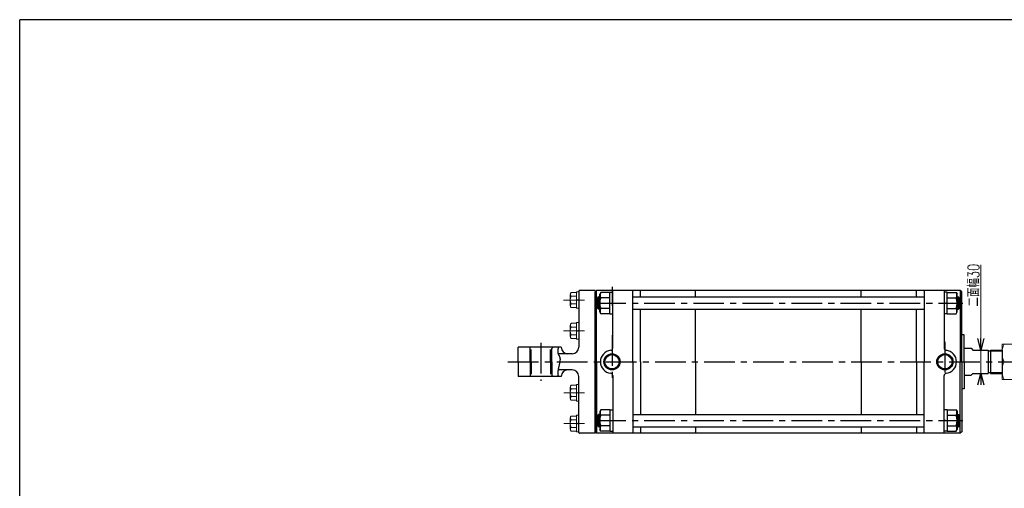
# Model space of a CAD drawing. Header units: millimetres. Extents: x -950 to 1020, y -701 to 709.
# Tile 2 of 3: x -950 to 325, y 102 to 709. Entities that reach past the tile are written whole.
import ezdxf

# ---------------------------------------------------------------- set-up
doc = ezdxf.new("R2010")
doc.units = ezdxf.units.MM
doc.header["$LTSCALE"] = 1.25
doc.linetypes.add('CENTER', pattern=[50.8, 31.75, -6.35, 6.35, -6.35])
doc.linetypes.add('DIVIDE', pattern=[31.75, 12.7, -6.35, 0, -6.35, 0, -6.35])
doc.layers.add('ZUWAKU', color=7, linetype='Continuous')
doc.styles.add('FdaStyle0', font='txt.shx', dxfattribs={"width": 0.714286, "bigfont": 'bigfont'})

# ---------------------------------------------------------------- blocks, each defined once
blk = doc.blocks.new('DC_GROUP_Φ160_15')
at = {"color": 4, "linetype": 'Continuous', "lineweight": 25}
for p, q in [((-197.6, 203.6), (-199, 201.3)), ((-199, 201.3), (-199, 178.3)), ((-186, 203.6), (-197.6, 203.6)), ((-186, 196.7), (-197.6, 196.7)), ((-186, 203.8), (-186, 175.8)), ((-186, 203.8), (-182, 203.8)), ((-186, 203.6), (-186, 175.9)), ((-186, 182.8), (-197.6, 182.8)), ((-186, 189.2), (-182, 190.3)), ((-197.6, 175.9), (-199, 178.3)), ((-186, 175.9), (-197.6, 175.9)), ((-186, 175.8), (-182, 175.8))]:
    blk.add_line(p, q, dxfattribs=at)
for centre, radius, start, end in [((-180.7, 189.8), 18.3, 157.7807, 202.2193), ((-191.6, 200.2), 6.93, 150, 210), ((-191.6, 179.4), 6.93, 150, 210)]:
    blk.add_arc(centre, radius, start, end, dxfattribs=at)
blk = doc.blocks.new('DC_GROUP_Φ160_16')
at = {"color": 4, "linetype": 'Continuous', "lineweight": 25}
for p, q in [((251, 203.8), (247, 203.8)), ((251, 203.8), (251, 175.8)), ((251, 203.6), (251, 175.9)), ((251, 203.6), (262.6, 203.6)), ((251, 196.7), (262.6, 196.7)), ((262.6, 203.6), (264, 201.3)), ((264, 201.3), (264, 178.3)), ((251, 189.2), (247, 190.3)), ((251, 182.8), (262.6, 182.8)), ((251, 175.8), (247, 175.8)), ((251, 175.9), (262.6, 175.9)), ((262.6, 175.9), (264, 178.3))]:
    blk.add_line(p, q, dxfattribs=at)
for centre, radius, start, end in [((256.6, 200.2), 6.93, 330, 30), ((245.7, 189.8), 18.3, 337.7807, 22.2193), ((256.6, 179.4), 6.93, 330, 30)]:
    blk.add_arc(centre, radius, start, end, dxfattribs=at)
blk = doc.blocks.new('DC_GROUP_Φ160_17')
at = {"color": 4, "linetype": 'Continuous', "lineweight": 25}
for p, q in [((-197.6, 355.6), (-199, 353.3)), ((-199, 330.3), (-199, 353.3)), ((-186, 355.6), (-197.6, 355.6)), ((-186, 348.7), (-197.6, 348.7)), ((-186, 327.8), (-186, 355.8)), ((-186, 355.8), (-182, 355.8)), ((-186, 327.9), (-186, 355.6)), ((-186, 334.8), (-197.6, 334.8)), ((-186, 342.3), (-182, 341.2)), ((-197.6, 327.9), (-199, 330.3)), ((-186, 327.9), (-197.6, 327.9)), ((-186, 327.8), (-182, 327.8))]:
    blk.add_line(p, q, dxfattribs=at)
for centre, radius, start, end in [((-180.7, 341.8), 18.3, 157.7807, 202.2193), ((-191.6, 352.2), 6.93, 150, 210), ((-191.6, 331.4), 6.93, 150, 210)]:
    blk.add_arc(centre, radius, start, end, dxfattribs=at)
blk = doc.blocks.new('DC_GROUP_Φ160_18')
at = {"color": 4, "linetype": 'Continuous', "lineweight": 25}
for p, q in [((251, 355.8), (247, 355.8)), ((251, 327.8), (251, 355.8)), ((251, 327.9), (251, 355.6)), ((251, 355.6), (262.6, 355.6)), ((251, 348.7), (262.6, 348.7)), ((262.6, 355.6), (264, 353.3)), ((264, 330.3), (264, 353.3)), ((251, 342.3), (247, 341.2)), ((251, 334.8), (262.6, 334.8)), ((251, 327.8), (247, 327.8)), ((251, 327.9), (262.6, 327.9)), ((262.6, 327.9), (264, 330.3))]:
    blk.add_line(p, q, dxfattribs=at)
for centre, radius, start, end in [((256.6, 352.2), 6.93, 330, 30), ((245.7, 341.8), 18.3, 337.7807, 22.2193), ((256.6, 331.4), 6.93, 330, 30)]:
    blk.add_arc(centre, radius, start, end, dxfattribs=at)
blk = doc.blocks.new('DC_GROUP_Φ160_19')
at = {"color": 4, "linetype": 'Continuous', "lineweight": 13}
for p, q in [((340, 288.8), (322, 288.8)), ((322, 288.8), (322, 242.8)), ((340, 242.8), (340, 288.8)), ((324.6, 265.8), (337.4, 265.8)), ((322, 242.8), (340, 242.8))]:
    blk.add_line(p, q, dxfattribs=at)
for centre, start, end in [((348.4, 277.3), 154.1759, 205.8241), ((313.6, 277.3), 334.1759, 25.8241), ((348.4, 254.3), 154.1759, 205.8241), ((313.6, 254.3), 334.1759, 25.8241)]:
    blk.add_arc(centre, 26.4, start, end, dxfattribs=at)
blk = doc.blocks.new('_OPEN30')
at = {"color": 0, "linetype": 'ByBlock', "lineweight": -2}
for p, q in [((-1, 0.267949), (0, 0)), ((0, 0), (-1, -0.267949)), ((0, 0), (-1, 0))]:
    blk.add_line(p, q, dxfattribs=at)
blk = doc.blocks.new('DA_IMAGEDIMGROUP_1')
at = {"color": 4, "linetype": 'Continuous', "lineweight": 13}
for p, q in [((294.6, 391.4), (294.6, 280.8)), ((294.6, 250.8), (294.6, 280.8)), ((294.6, 240.8), (294.6, 250.8))]:
    blk.add_line(p, q, dxfattribs=at)
at = {"color": 4, "xscale": 15.00001393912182, "yscale": 14.99994636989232}
for p, rotation in [((294.6, 280.8), 270), ((294.6, 250.8), 90)]:
    blk.add_blockref('_OPEN30', p, dxfattribs=dict(at, rotation=rotation))
at = {"color": 4, "insert": (292.6, 337.2), "char_height": 15, "width": 93.75, "attachment_point": 7, "rotation": 90, "style": 'FdaStyle0'}
blk.add_mtext('\\T1.00;二面幅30', dxfattribs=at)
blk = doc.blocks.new('DC_GROUP_Φ160_23')
at = {"color": 4, "linetype": 'Continuous', "lineweight": 25}
for p, q in [((-253.1, 280.8), (-253.2, 280.3)), ((-253, 281.7), (-253.1, 281.2)), ((-253.1, 281.2), (-253.1, 280.8)), ((-252.9, 282.6), (-253, 282.2)), ((-253, 282.2), (-253, 281.7)), ((-252.8, 283.6), (-252.9, 283.1)), ((-252.9, 283.1), (-252.9, 282.6)), ((-252.7, 284.1), (-252.8, 283.6)), ((-252.6, 285), (-252.7, 284.6)), ((-252.7, 284.6), (-252.7, 284.1)), ((-253.2, 280.3), (-253.2, 279.9)), ((-253.2, 279.9), (-253.2, 279.4)), ((-253.2, 279.4), (-253.2, 279)), ((-253.2, 279), (-253.2, 278.6)), ((-253.2, 278.6), (-253.2, 278.2)), ((-253.2, 278.2), (-253.1, 277.8)), ((-253.1, 277.8), (-253.1, 277.4)), ((-253.1, 277.4), (-253, 277)), ((-253, 277), (-252.9, 276.6)), ((-252.9, 276.6), (-252.8, 276.3)), ((-252.8, 276.3), (-252.7, 275.9)), ((-252.7, 275.9), (-252.6, 275.6)), ((-252.6, 275.6), (-252.5, 275.3)), ((-252.5, 275.3), (-252.3, 275)), ((-252.3, 275), (-252.1, 274.7)), ((-252.1, 274.7), (-252, 274.4)), ((-252, 274.4), (-251.8, 274.1)), ((-251.8, 274.1), (-251.6, 273.8)), ((-251.6, 273.8), (-251.5, 273.4)), ((-251.5, 273.4), (-251.3, 273.1)), ((-251.3, 273.1), (-251.2, 272.8)), ((-251.2, 272.8), (-251, 272.5)), ((-251, 272.5), (-250.9, 272.1)), ((-250.9, 272.1), (-250.7, 271.7)), ((-250.7, 271.7), (-250.6, 271.3)), ((-250.6, 271.3), (-250.5, 270.9)), ((-250.5, 270.9), (-250.4, 270.5)), ((-250.4, 270.5), (-250.4, 270)), ((-250.4, 270), (-250.3, 269.5)), ((-250.3, 268.4), (-250.4, 267.8)), ((-250.4, 267.8), (-250.4, 267.2)), ((-250.3, 269.5), (-250.3, 269)), ((-250.3, 269), (-250.3, 268.4)), ((-252.8, 255.3), (-252.9, 254.7)), ((-252.7, 255.9), (-252.8, 255.3)), ((-252.6, 256.6), (-252.7, 255.9)), ((-252.5, 257.2), (-252.6, 256.6)), ((-252.3, 257.9), (-252.5, 257.2)), ((-252.1, 258.7), (-252.3, 257.9)), ((-252, 259.4), (-252.1, 258.7)), ((-251.8, 260.1), (-252, 259.4)), ((-251.6, 260.8), (-251.8, 260.1)), ((-251.5, 261.6), (-251.6, 260.8)), ((-251.3, 262.3), (-251.5, 261.6)), ((-251.2, 263.1), (-251.3, 262.3)), ((-251, 263.8), (-251.2, 263.1)), ((-250.9, 264.5), (-251, 263.8)), ((-250.7, 265.2), (-250.9, 264.5)), ((-250.6, 265.9), (-250.7, 265.2)), ((-250.5, 266.6), (-250.6, 265.9)), ((-250.4, 267.2), (-250.5, 266.6)), ((-253.1, 253), (-253.2, 252.5)), ((-253.2, 252.5), (-253.2, 252)), ((-253.2, 252), (-253.2, 251.5)), ((-253.2, 251.5), (-253.2, 251)), ((-253.2, 251), (-253.2, 250.6)), ((-253.2, 250.6), (-253.2, 250.1)), ((-253.2, 250.1), (-253.1, 249.7)), ((-253, 254.1), (-253.1, 253.5)), ((-253.1, 253.5), (-253.1, 253)), ((-253.1, 249.7), (-253.1, 249.3)), ((-253.1, 249.3), (-253, 248.9)), ((-252.9, 254.7), (-253, 254.1)), ((-253, 248.9), (-253, 248.5)), ((-253, 248.5), (-252.9, 248.1)), ((-252.9, 248.1), (-252.9, 247.8)), ((-252.9, 247.8), (-252.8, 247.4)), ((-252.8, 247.4), (-252.7, 247)), ((-252.7, 247), (-252.7, 246.7)), ((-252.7, 246.7), (-252.6, 246.3))]:
    blk.add_line(p, q, dxfattribs=at)
blk = doc.blocks.new('DC_GROUP_Φ160_24')
at = {"color": 4, "linetype": 'Continuous', "lineweight": 13}
for p, q in [((-237, 193.1), (-237, 178.4)), ((-229, 195.6), (-236.1, 195.6)), ((-226, 196.5), (-229, 196.5)), ((-229, 196.5), (-229, 175)), ((-226, 196.5), (-226, 175)), ((-229, 190.7), (-236.1, 190.7)), ((-229, 180.9), (-236.1, 180.9)), ((-229, 185.8), (-226, 186.6)), ((-229, 185), (-226, 185.8)), ((-229, 176), (-236.1, 176)), ((-226, 175), (-229, 175))]:
    blk.add_line(p, q, dxfattribs=at)
for centre, radius, start, end in [((-233.2, 193.1), 3.78, 139.5701, 220.4299), ((-223.2, 185.8), 13.8, 159.1359, 200.8641), ((-233.2, 178.4), 3.78, 139.5701, 220.4299)]:
    blk.add_arc(centre, radius, start, end, dxfattribs=at)
blk = doc.blocks.new('DC_GROUP_Φ160_25')
at = {"color": 4, "linetype": 'Continuous', "lineweight": 13}
for p, q in [((-237, 233.1), (-237, 218.4)), ((-229, 235.6), (-236.1, 235.6)), ((-229, 230.7), (-236.1, 230.7)), ((-226, 236.5), (-229, 236.5)), ((-229, 236.5), (-229, 215)), ((-226, 236.5), (-226, 215)), ((-229, 220.9), (-236.1, 220.9)), ((-229, 225.8), (-226, 226.6)), ((-229, 225), (-226, 225.8)), ((-229, 216), (-236.1, 216)), ((-226, 215), (-229, 215))]:
    blk.add_line(p, q, dxfattribs=at)
for centre, radius, start, end in [((-233.2, 233.1), 3.78, 139.5701, 220.4299), ((-223.2, 225.8), 13.8, 159.1359, 200.8641), ((-233.2, 218.4), 3.78, 139.5701, 220.4299)]:
    blk.add_arc(centre, radius, start, end, dxfattribs=at)
blk = doc.blocks.new('DC_GROUP_Φ160_26')
at = {"color": 4, "linetype": 'Continuous', "lineweight": 13}
for p, q in [((-237, 313.1), (-237, 298.4)), ((-229, 315.6), (-236.1, 315.6)), ((-229, 310.7), (-236.1, 310.7)), ((-226, 316.5), (-229, 316.5)), ((-229, 316.5), (-229, 295)), ((-229, 305.8), (-226, 306.6)), ((-226, 316.5), (-226, 295)), ((-229, 300.9), (-236.1, 300.9)), ((-229, 296), (-236.1, 296)), ((-229, 305), (-226, 305.8)), ((-226, 295), (-229, 295))]:
    blk.add_line(p, q, dxfattribs=at)
for centre, radius, start, end in [((-233.2, 313.1), 3.78, 139.5701, 220.4299), ((-223.2, 305.8), 13.8, 159.1359, 200.8641), ((-233.2, 298.4), 3.78, 139.5701, 220.4299)]:
    blk.add_arc(centre, radius, start, end, dxfattribs=at)
blk = doc.blocks.new('DC_GROUP_Φ160_27')
at = {"color": 4, "linetype": 'Continuous', "lineweight": 13}
for p, q in [((-237, 353.1), (-237, 338.4)), ((-229, 355.6), (-236.1, 355.6)), ((-229, 350.7), (-236.1, 350.7)), ((-226, 356.5), (-229, 356.5)), ((-229, 356.5), (-229, 335)), ((-229, 345.8), (-226, 346.6)), ((-229, 345), (-226, 345.8)), ((-226, 356.5), (-226, 335)), ((-229, 340.9), (-236.1, 340.9)), ((-229, 336), (-236.1, 336)), ((-226, 335), (-229, 335))]:
    blk.add_line(p, q, dxfattribs=at)
for centre, radius, start, end in [((-233.2, 353.1), 3.78, 139.5701, 220.4299), ((-223.2, 345.8), 13.8, 159.1359, 200.8641), ((-233.2, 338.4), 3.78, 139.5701, 220.4299)]:
    blk.add_arc(centre, radius, start, end, dxfattribs=at)

msp = doc.modelspace()

# ---------------------------------------------------------------- linework, layer by layer
at = {"color": 4, "linetype": 'Continuous', "lineweight": 25}
for p, q in [((-226.004, 357.272), (-226.004, 284.772)), ((-205.004, 358.272), (-225.004, 358.272)), ((-203.004, 358.272), (-205.004, 356.272)), ((-205.004, 358.272), (-205.004, 265.772)), ((268.196, 358.272), (-203.004, 358.272)), ((-203.004, 265.772), (-203.004, 358.272)), ((-182.004, 283.66), (-182.004, 358.272)), ((-156.004, 265.772), (-156.004, 358.272)), ((-146.304, 350.923), (-146.304, 358.272)), ((-146.304, 349.772), (-146.304, 358.272)), ((-74.904, 349.772), (-74.904, 358.272)), ((139.696, 349.772), (139.696, 358.272)), ((211.096, 349.772), (211.096, 358.272)), ((220.996, 358.272), (220.996, 265.772)), ((246.996, 358.272), (246.996, 283.66)), ((269.996, 356.272), (267.996, 358.272)), ((267.996, 358.272), (267.996, 265.772)), ((-205.004, 265.772), (-205.004, 356.272)), ((-202.004, 348.272), (-200.504, 349.772)), ((-202.004, 335.272), (-202.004, 348.272)), ((-201.504, 348.772), (-199.004, 348.772)), ((-199.004, 349.772), (-200.504, 349.772)), ((-200.504, 333.772), (-200.504, 349.772)), ((-156.004, 349.772), (221.196, 349.772)), ((263.996, 349.772), (265.496, 349.772)), ((266.496, 348.772), (263.996, 348.772)), ((266.996, 348.272), (265.496, 349.772)), ((265.496, 333.772), (265.496, 349.772)), ((266.996, 335.272), (266.996, 348.272)), ((269.996, 265.772), (269.996, 356.272)), ((-202.004, 335.272), (-200.504, 333.772)), ((-201.504, 334.772), (-199.004, 334.772)), ((-199.004, 333.772), (-200.504, 333.772)), ((-156.004, 333.772), (221.196, 333.772)), ((-146.304, 265.772), (-146.304, 333.772)), ((-74.904, 265.772), (-74.904, 333.772)), ((139.696, 265.772), (139.696, 333.772)), ((211.096, 265.772), (211.096, 333.772)), ((266.496, 334.772), (263.996, 334.772)), ((263.996, 333.772), (265.496, 333.772)), ((266.996, 335.272), (265.496, 333.772)), ((272.996, 300.772), (269.996, 300.772)), ((272.996, 265.772), (272.996, 300.772)), ((-248.702, 284.772), (-304.702, 284.772)), ((-304.702, 265.772), (-304.702, 284.772)), ((-289.004, 265.772), (-289.004, 284.772)), ((-261.004, 283.172), (-259.404, 284.772)), ((-261.004, 265.772), (-261.004, 283.172)), ((272.996, 283.272), (281.856, 283.272)), ((281.856, 283.272), (283.996, 280.772)), ((283.996, 280.772), (303.996, 280.772)), ((303.996, 280.772), (303.996, 250.772)), ((306.921, 280.772), (322.007, 280.772)), ((306.996, 280.772), (306.996, 250.772)), ((322.007, 280.772), (322.007, 250.772)), ((-234.504, 276.272), (-252.835, 276.272)), ((303.996, 279.772), (306.921, 279.772)), ((306.921, 279.772), (322.007, 279.772)), ((-304.702, 265.772), (-304.702, 246.772)), ((-289.004, 265.772), (-289.004, 246.772)), ((-261.004, 265.772), (-261.004, 248.372)), ((-234.504, 255.272), (-252.835, 255.272)), ((-205.004, 265.772), (-205.004, 175.272)), ((-205.004, 173.272), (-205.004, 265.772)), ((-203.004, 265.772), (-203.004, 173.272)), ((-156.004, 265.772), (-156.004, 173.272)), ((-146.304, 265.772), (-146.304, 197.772)), ((-74.904, 265.772), (-74.904, 197.772)), ((139.696, 265.772), (139.696, 197.772)), ((211.096, 265.772), (211.096, 197.772)), ((220.996, 173.272), (220.996, 265.772)), ((267.996, 173.272), (267.996, 265.772)), ((269.996, 265.772), (269.996, 175.272)), ((272.996, 265.772), (272.996, 230.772)), ((-248.702, 246.772), (-304.702, 246.772)), ((-259.404, 246.772), (-261.004, 248.372)), ((-226.004, 174.272), (-226.004, 246.772)), ((-182.004, 247.883), (-182.004, 173.272)), ((246.996, 173.272), (246.996, 247.883)), ((272.996, 248.272), (281.856, 248.272)), ((283.996, 250.772), (281.856, 248.272)), ((283.996, 250.772), (303.996, 250.772)), ((303.996, 251.772), (306.921, 251.772)), ((306.996, 251.772), (322.007, 251.772)), ((306.996, 250.772), (322.007, 250.772)), ((272.996, 230.772), (269.996, 230.772)), ((-202.004, 196.272), (-200.504, 197.772)), ((-202.004, 196.272), (-202.004, 183.272)), ((-201.504, 196.772), (-199.004, 196.772)), ((-199.004, 197.772), (-200.504, 197.772)), ((-200.504, 197.772), (-200.504, 181.772)), ((-156.004, 197.772), (221.196, 197.772)), ((263.996, 197.772), (265.496, 197.772)), ((266.496, 196.772), (263.996, 196.772)), ((266.996, 196.272), (265.496, 197.772)), ((265.496, 197.772), (265.496, 181.772)), ((266.996, 196.272), (266.996, 183.272)), ((-202.004, 183.272), (-200.504, 181.772)), ((-201.504, 182.772), (-199.004, 182.772)), ((-199.004, 181.772), (-200.504, 181.772)), ((-156.004, 181.772), (221.196, 181.772)), ((-146.304, 181.772), (-146.304, 173.272)), ((-146.304, 180.62), (-146.304, 173.272)), ((-74.904, 181.772), (-74.904, 173.272)), ((139.696, 181.772), (139.696, 173.272)), ((211.096, 181.772), (211.096, 173.272)), ((266.496, 182.772), (263.996, 182.772)), ((263.996, 181.772), (265.496, 181.772)), ((266.996, 183.272), (265.496, 181.772)), ((-205.004, 173.272), (-225.004, 173.272)), ((-203.004, 173.272), (-205.004, 175.272)), ((268.196, 173.272), (-203.004, 173.272)), ((269.996, 175.272), (267.996, 173.272))]:
    msp.add_line(p, q, dxfattribs=at)
at = {"color": 4, "linetype": 'CENTER', "lineweight": 25}
for p, q in [((-183.004, 362.832), (-183.004, 338.301)), ((-204.706, 341.772), (271.369, 341.772)), ((-183.004, 300.387), (-183.004, 239.285)), ((-275.004, 290.45), (-275.004, 241.204)), ((247.996, 291.787), (247.996, 244.804)), ((-317.82, 265.772), (375.985, 265.772)), ((-204.706, 189.772), (271.369, 189.772))]:
    msp.add_line(p, q, dxfattribs=at)
at = {"color": 4, "linetype": 'CENTER', "lineweight": 13}
for p, q in [((-246.048, 345.772), (-218.791, 345.772)), ((-218.791, 305.772), (-246.048, 305.772)), ((-218.791, 225.772), (-245.367, 225.772)), ((-218.791, 185.772), (-245.367, 185.772))]:
    msp.add_line(p, q, dxfattribs=at)
at = {"color": 4, "linetype": 'DIVIDE', "lineweight": 25}
for p, q in [((-287.504, 265.772), (-287.504, 284.772)), ((-262.504, 265.772), (-262.504, 284.772)), ((-287.504, 265.772), (-287.504, 246.772)), ((-262.504, 265.772), (-262.504, 246.772))]:
    msp.add_line(p, q, dxfattribs=at)
at = {"color": 4, "linetype": 'Continuous', "lineweight": 25}
for centre, radius in [((-183.004, 265.772), 10.495), ((-183.004, 265.772), 9.295), ((247.996, 265.772), 10.495), ((247.996, 265.772), 9.295)]:
    msp.add_circle(centre, radius, dxfattribs=at)
for centre, radius, start, end in [((-225.004, 357.272), 1, 90, 180), ((-240.202, 284.772), 8.5, 180, 270), ((-234.504, 284.772), 8.5, 270, 360), ((-183.004, 265.772), 15, 96.37937, 263.62063), ((-185.004, 283.66), 3, 276.37937, 0), ((249.996, 283.66), 3, 180, 263.62063), ((247.996, 265.772), 15, 276.37937, 83.62063), ((-240.202, 246.772), 8.5, 90, 180), ((-234.504, 246.772), 8.5, 0, 90), ((-185.004, 247.883), 3, 0, 83.62063), ((249.996, 247.883), 3, 96.37937, 180), ((-225.004, 174.272), 1, 180, 270)]:
    msp.add_arc(centre, radius, start, end, dxfattribs=at)
at = {"layer": 'ZUWAKU', "color": 5, "linetype": 'Continuous', "lineweight": 25}
for p in [(-950, -670.117), (990, 708.633)]:
    msp.add_line(p, (-950, 708.633), dxfattribs=at)

# ---------------------------------------------------------------- block references
at = {"linetype": 'Continuous'}
for name in ['DA_IMAGEDIMGROUP_1', 'DC_GROUP_Φ160_27', 'DC_GROUP_Φ160_17', 'DC_GROUP_Φ160_18', 'DC_GROUP_Φ160_26', 'DC_GROUP_Φ160_23', 'DC_GROUP_Φ160_19', 'DC_GROUP_Φ160_25', 'DC_GROUP_Φ160_24', 'DC_GROUP_Φ160_15', 'DC_GROUP_Φ160_16']:
    msp.add_blockref(name, (0, 0), dxfattribs=at)

doc.saveas('drawing.dxf')
